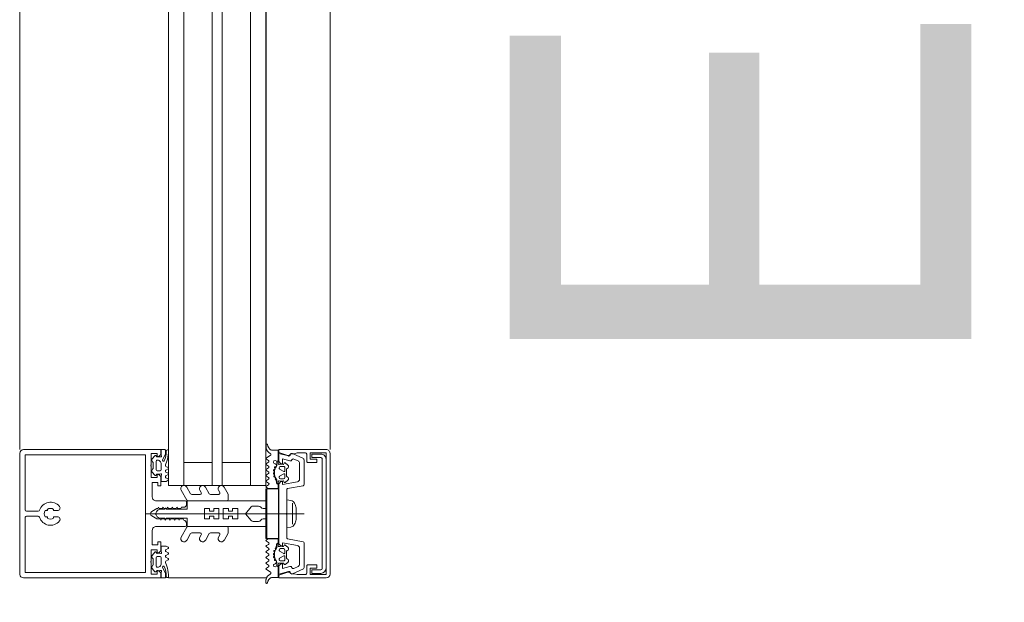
# Model space of a CAD drawing. Header units: centimetres. Extents: x -2424 to 2260, y -130 to 3012.
# Tile 18 of 81: x -567 to -529, y 1385 to 1408. Entities that reach past the tile are written whole.
import ezdxf

# ---------------------------------------------------------------- set-up
doc = ezdxf.new("R2010")
doc.units = ezdxf.units.CM
doc.linetypes.add('Dash', pattern=[60, 30, -30])
for name, color, linetype, lineweight in [('A-DETL', 90, 'Continuous', 9), ('A-DETL-GENF', 92, 'Continuous', 13), ('A-GLAZ-CURT', 52, 'Continuous', 9), ('A-GLAZ-CWMG', 51, 'Continuous', 9), ('G-ANNO-TEXT', 231, 'Continuous', 13)]:
    doc.layers.add(name, color=color, linetype=linetype, lineweight=lineweight)
doc.styles.add('Arial', font='arial.ttf', dxfattribs={"width": 0.9, "height": 18})

msp = doc.modelspace()

# ---------------------------------------------------------------- linework, layer by layer
at = {"layer": 'A-DETL', "color": 251, "linetype": 'Dash', "lineweight": 9}
for points, knots in [([(-555.623, 1472.575), (-478.908, 1472.575), (-476.079, 1472.575), (-439.123, 1472.575), (-439.123, 1435.619), (-439.123, 1432.79), (-439.123, 1329.11), (-439.123, 1326.281), (-439.123, 1289.326), (-402.167, 1289.326), (-399.339, 1289.326), (54.377, 1289.326), (347.204, 1289.326), (391.666, 1289.326), (418.55, 1316.21), (413.877, 1393.928), (413.877, 1663.126)], [0, 0, 0, 0, 1.274059, 2.1133, 2.95254, 4.521491, 5.717221, 7.286172, 8.125412, 8.964652, 14.361634, 22.556861, 31.207392, 35.311818, 37.065318, 41.276562, 41.276562, 41.276562, 41.276562]), ([(-561.623, 233.023), (-511.606, 233.023), (-497.781, 233.023), (-439.123, 233.023), (-439.123, 251.363), (-439.123, 296.623), (-439.123, 1289.326), (-439.123, 1326.281), (-439.123, 1329.11), (-439.123, 1432.79), (-439.123, 1435.619), (-439.123, 1472.575), (-476.079, 1472.575), (-478.908, 1472.575), (-555.623, 1472.575)], [0, 0, 0, 0, 1.339676, 2.332925, 3.669947, 15.221807, 26.977257, 38.268666, 39.837617, 41.033347, 42.602298, 43.441538, 44.280778, 45.554838, 45.554838, 45.554838, 45.554838]), ([(-555.623, 1472.575), (-478.908, 1472.575), (-450.623, 1472.575), (-439.123, 1472.575), (-439.123, 1461.075), (-439.123, 1432.79), (-439.123, 1329.11), (-439.123, 1326.281), (-439.123, 1289.326), (-402.167, 1289.326), (-399.339, 1289.326), (54.377, 1289.326), (347.204, 1289.326), (391.666, 1289.326), (413.877, 1267.114), (413.877, 1211.148), (413.877, 1019.9)], [0, 0, 0, 0, 1.274059, 1.834911, 2.395763, 3.964714, 5.438832, 7.007784, 7.847024, 8.686264, 14.083246, 22.278473, 30.929004, 34.961158, 36.402966, 39.45005, 39.45005, 39.45005, 39.45005])]:
    msp.add_open_spline(points, degree=3, knots=knots, dxfattribs=at)
at = {"layer": 'A-DETL-GENF', "color": 251, "lineweight": 9, "extrusion": (0, 0, -1)}
for p, q in [((-567.323, 1391.326), (-565.673, 1391.326)), ((-567.263, 1391.326), (-562.663, 1391.326)), ((-561.792, 1391.176), (-561.792, 1391.306)), ((-561.674, 1391.198), (-561.674, 1391.298)), ((-557.872, 1391.425), (-557.872, 1391.514)), ((-567.473, 1386.461), (-567.473, 1391.176)), ((-567.263, 1391.116), (-562.663, 1391.116)), ((-562.201, 1391.086), (-562.303, 1390.962)), ((-562.292, 1390.849), (-562.282, 1390.841)), ((-562.153, 1390.869), (-562.153, 1390.542)), ((-562.131, 1391.047), (-562.151, 1391.082)), ((-561.899, 1390.914), (-561.8, 1391.135)), ((-561.791, 1390.731), (-561.738, 1390.872)), ((-557.856, 1391.002), (-557.703, 1391.089)), ((-557.771, 1390.9), (-557.856, 1390.95)), ((-557.856, 1390.782), (-557.771, 1390.831)), ((-557.453, 1390.708), (-557.453, 1390.836)), ((-557.393, 1390.836), (-557.393, 1390.776)), ((-556.839, 1391.171), (-556.412, 1390.972)), ((-556.621, 1390.881), (-556.784, 1390.958)), ((-556.383, 1390.926), (-556.383, 1389.965)), ((-556.283, 1391.146), (-556.283, 1390.866)), ((-555.679, 1386.691), (-555.679, 1390.961)), ((-555.529, 1390.951), (-555.529, 1386.701)), ((-555.373, 1386.476), (-555.373, 1391.176)), ((-562.303, 1390.45), (-562.201, 1390.326)), ((-562.282, 1390.571), (-562.292, 1390.563)), ((-562.263, 1390.802), (-562.263, 1390.61)), ((-562.111, 1390.496), (-562.003, 1390.496)), ((-561.953, 1390.543), (-561.953, 1390.766)), ((-561.686, 1390.622), (-561.77, 1390.67)), ((-561.77, 1390.522), (-561.686, 1390.57)), ((-561.686, 1390.402), (-561.77, 1390.45)), ((-557.771, 1390.68), (-557.856, 1390.73)), ((-557.856, 1390.562), (-557.771, 1390.612)), ((-557.77, 1390.46), (-557.856, 1390.51)), ((-557.557, 1390.431), (-557.569, 1390.423)), ((-557.566, 1390.494), (-557.552, 1390.48)), ((-557.563, 1390.802), (-557.515, 1390.774)), ((-557.54, 1390.548), (-557.554, 1390.544)), ((-557.533, 1390.613), (-557.522, 1390.594)), ((-557.497, 1390.654), (-557.511, 1390.653)), ((-557.353, 1390.616), (-557.353, 1390.589)), ((-557.338, 1390.563), (-557.178, 1390.47)), ((-557.183, 1390.666), (-557.303, 1390.666)), ((-557.133, 1390.496), (-557.133, 1390.616)), ((-557.119, 1390.804), (-557.022, 1390.723)), ((-557.073, 1390.541), (-557.073, 1390.311)), ((-556.563, 1390.168), (-556.563, 1390.791)), ((-562.151, 1390.329), (-562.131, 1390.364)), ((-561.77, 1390.301), (-561.689, 1390.349)), ((-561.686, 1390.181), (-561.77, 1390.228)), ((-557.856, 1390.342), (-557.771, 1390.392)), ((-557.77, 1390.24), (-557.856, 1390.29)), ((-557.856, 1390.122), (-557.77, 1390.172)), ((-557.775, 1390.023), (-557.856, 1390.07)), ((-557.567, 1390.372), (-557.55, 1390.362)), ((-557.542, 1390.313), (-557.552, 1390.303)), ((-557.538, 1390.254), (-557.517, 1390.248)), ((-557.499, 1390.206), (-557.506, 1390.192)), ((-557.393, 1390.075), (-557.393, 1390.01)), ((-557.353, 1390.264), (-557.353, 1390.236)), ((-557.178, 1390.382), (-557.338, 1390.29)), ((-557.303, 1390.186), (-557.183, 1390.186)), ((-557.133, 1390.236), (-557.133, 1390.356)), ((-557.022, 1390.13), (-557.119, 1390.048)), ((-561.178, 1389.739), (-560.955, 1389.352)), ((-560.81, 1389.602), (-560.962, 1389.864)), ((-560.448, 1389.739), (-560.398, 1389.652)), ((-560.08, 1389.602), (-560.232, 1389.864)), ((-559.723, 1389.739), (-559.672, 1389.652)), ((-559.347, 1389.588), (-559.506, 1389.864)), ((-557.857, 1389.901), (-557.774, 1389.949)), ((-557.058, 1389.779), (-557.058, 1388.851)), ((-556.425, 1389.916), (-557.033, 1389.809)), ((-562.153, 1389.327), (-561.023, 1389.327)), ((-560.973, 1389.277), (-560.973, 1389.177)), ((-560.911, 1389.327), (-559.39, 1389.327)), ((-560.441, 1389.577), (-560.767, 1389.577)), ((-559.715, 1389.577), (-560.037, 1389.577)), ((-559.34, 1389.377), (-559.34, 1389.563)), ((-566.75, 1388.926), (-567.213, 1388.926)), ((-566.481, 1388.946), (-566.42, 1388.946)), ((-566.127, 1388.946), (-566.001, 1388.946)), ((-562.142, 1388.902), (-562.157, 1388.877)), ((-561.831, 1389.002), (-561.969, 1389.002)), ((-561.799, 1389.037), (-561.813, 1389.012)), ((-561.767, 1389.012), (-561.781, 1389.037)), ((-558.372, 1389.127), (-558.157, 1389.127)), ((-556.838, 1388.419), (-556.838, 1389.234)), ((-556.69, 1389.051), (-556.69, 1388.601)), ((-567.213, 1388.726), (-566.751, 1388.726)), ((-566.42, 1388.706), (-566.481, 1388.706)), ((-566.001, 1388.706), (-566.127, 1388.706)), ((-556.388, 1388.826), (-562.551, 1388.826)), ((-562.142, 1388.752), (-562.157, 1388.777)), ((-561.831, 1388.652), (-561.969, 1388.652)), ((-561.799, 1388.617), (-561.813, 1388.642)), ((-561.767, 1388.642), (-561.781, 1388.617)), ((-558.372, 1388.527), (-558.157, 1388.527)), ((-557.058, 1388.801), (-557.058, 1387.874)), ((-561.023, 1388.327), (-562.153, 1388.327)), ((-561.178, 1387.914), (-560.955, 1388.302)), ((-560.973, 1388.461), (-560.973, 1388.376)), ((-560.911, 1388.327), (-559.39, 1388.327)), ((-559.34, 1388.277), (-559.34, 1388.09)), ((-560.81, 1388.052), (-560.962, 1387.789)), ((-560.441, 1388.077), (-560.767, 1388.077)), ((-560.448, 1387.914), (-560.398, 1388.002)), ((-560.08, 1388.052), (-560.232, 1387.789)), ((-559.715, 1388.077), (-560.037, 1388.077)), ((-559.723, 1387.914), (-559.672, 1388.002)), ((-559.347, 1388.065), (-559.506, 1387.789)), ((-557.857, 1387.752), (-557.774, 1387.704)), ((-557.033, 1387.844), (-556.425, 1387.737)), ((-561.686, 1387.472), (-561.77, 1387.424)), ((-557.775, 1387.63), (-557.856, 1387.583)), ((-557.856, 1387.531), (-557.77, 1387.481)), ((-557.77, 1387.413), (-557.856, 1387.363)), ((-557.538, 1387.399), (-557.517, 1387.404)), ((-557.499, 1387.447), (-557.506, 1387.461)), ((-557.393, 1387.577), (-557.393, 1387.642)), ((-557.353, 1387.389), (-557.353, 1387.416)), ((-557.178, 1387.27), (-557.338, 1387.363)), ((-557.303, 1387.466), (-557.183, 1387.466)), ((-557.133, 1387.416), (-557.133, 1387.296)), ((-557.022, 1387.523), (-557.119, 1387.604)), ((-556.563, 1386.862), (-556.563, 1387.484)), ((-556.383, 1387.687), (-556.383, 1386.726)), ((-562.303, 1387.203), (-562.201, 1387.327)), ((-562.282, 1387.082), (-562.292, 1387.09)), ((-562.263, 1386.851), (-562.263, 1387.043)), ((-562.153, 1386.783), (-562.153, 1387.11)), ((-562.151, 1387.323), (-562.131, 1387.288)), ((-562.111, 1387.157), (-562.003, 1387.157)), ((-561.953, 1387.11), (-561.953, 1386.887)), ((-561.77, 1387.351), (-561.689, 1387.304)), ((-561.686, 1387.251), (-561.77, 1387.202)), ((-561.77, 1387.131), (-561.686, 1387.083)), ((-561.686, 1387.031), (-561.77, 1386.983)), ((-557.856, 1387.311), (-557.771, 1387.261)), ((-557.77, 1387.192), (-557.856, 1387.143)), ((-557.856, 1387.091), (-557.771, 1387.041)), ((-557.771, 1386.973), (-557.856, 1386.923)), ((-557.557, 1387.222), (-557.569, 1387.23)), ((-557.567, 1387.281), (-557.55, 1387.291)), ((-557.566, 1387.159), (-557.552, 1387.173)), ((-557.54, 1387.105), (-557.554, 1387.109)), ((-557.542, 1387.339), (-557.552, 1387.35)), ((-557.533, 1387.04), (-557.522, 1387.059)), ((-557.497, 1386.999), (-557.511, 1386.999)), ((-557.353, 1387.036), (-557.353, 1387.064)), ((-557.338, 1387.09), (-557.178, 1387.182)), ((-557.183, 1386.986), (-557.303, 1386.986)), ((-557.133, 1387.156), (-557.133, 1387.036)), ((-557.073, 1387.111), (-557.073, 1387.341)), ((-562.201, 1386.567), (-562.303, 1386.691)), ((-562.292, 1386.804), (-562.282, 1386.812)), ((-562.131, 1386.606), (-562.151, 1386.571)), ((-561.899, 1386.738), (-561.8, 1386.517)), ((-561.791, 1386.922), (-561.738, 1386.781)), ((-557.856, 1386.871), (-557.771, 1386.821)), ((-557.771, 1386.753), (-557.856, 1386.703)), ((-557.856, 1386.651), (-557.703, 1386.564)), ((-557.563, 1386.851), (-557.515, 1386.879)), ((-557.453, 1386.945), (-557.453, 1386.816)), ((-557.393, 1386.816), (-557.393, 1386.877)), ((-557.119, 1386.848), (-557.022, 1386.93)), ((-556.412, 1386.681), (-556.839, 1386.482)), ((-556.784, 1386.695), (-556.621, 1386.771)), ((-556.283, 1386.786), (-556.283, 1386.506)), ((-565.673, 1386.326), (-567.324, 1386.326)), ((-567.263, 1386.536), (-562.663, 1386.536)), ((-567.263, 1386.326), (-562.663, 1386.326)), ((-561.792, 1386.477), (-561.792, 1386.347)), ((-561.674, 1386.455), (-561.674, 1386.355)), ((-557.872, 1386.228), (-557.872, 1386.139))]:
    msp.add_line(p, q, dxfattribs=at)
at = {"layer": 'A-DETL-GENF', "color": 251, "lineweight": 9, "extrusion": (0, 0, -1), "flags": 128}
for points in [[(562.773, 1391.327), (561.973, 1391.327), (561.973, 1391.137), (562.053, 1391.057), (562.113, 1391.057), (562.113, 1391.177), (562.343, 1391.177), (562.343, 1390.732)], [(561.812, 1391.326), (561.953, 1391.326), (561.953, 1391.124), (561.94, 1391.073)], [(557.662, 1391.306), (557.393, 1391.306), (557.393, 1390.896)], [(555.523, 1391.326), (557.373, 1391.326), (557.373, 1391.216), (557.015, 1391.1)], [(556.872, 1391.166), (556.767, 1391.166), (556.649, 1391.196), (556.334, 1391.196)], [(556.233, 1390.816), (555.883, 1390.816), (555.883, 1390.946), (556.153, 1390.946), (556.153, 1391.196), (555.523, 1391.196), (555.523, 1386.456), (556.153, 1386.456), (556.153, 1386.706), (555.883, 1386.706), (555.883, 1386.836), (556.233, 1386.836)], [(567.263, 1388.976), (567.263, 1391.116), (565.673, 1391.116)], [(562.773, 1391.117), (562.573, 1391.117), (562.573, 1386.537), (562.773, 1386.537)], [(556.939, 1390.884), (557.233, 1390.963), (557.233, 1390.776), (557.293, 1390.776), (557.373, 1390.856), (557.373, 1391.176), (556.999, 1391.076)], [(555.729, 1391.011), (556.089, 1391.011), (556.089, 1391.151), (555.729, 1391.151)], [(562.343, 1390.682), (562.343, 1390.237), (562.113, 1390.237), (562.113, 1390.357), (562.053, 1390.357), (561.973, 1390.277), (561.973, 1389.917), (562.093, 1389.917), (562.093, 1390.037), (562.303, 1390.037), (562.303, 1389.477)], [(557.206, 1390.746), (557.193, 1390.746), (557.164, 1390.796)], [(561.94, 1390.338), (561.953, 1390.287), (561.953, 1390.086), (561.761, 1390.086), (561.686, 1390.128)], [(557.453, 1390.029), (557.453, 1390.151), (557.479, 1390.148), (557.463, 1390.021)], [(556.646, 1387.583), (557.233, 1387.686), (557.233, 1387.576), (557.293, 1387.576), (557.373, 1387.656), (557.373, 1389.996), (557.293, 1390.076), (557.233, 1390.076), (557.233, 1389.966), (556.646, 1390.07)], [(557.164, 1390.056), (557.193, 1390.106), (557.206, 1390.106)], [(557.393, 1389.942), (557.393, 1389.806), (557.783, 1389.806), (557.857, 1389.849)], [(557.983, 1389.027), (557.87, 1389.027), (557.87, 1389.327), (560.94, 1389.327), (560.94, 1389.002), (561.75, 1389.002)], [(556.899, 1388.306), (557.053, 1388.286), (557.053, 1389.366), (556.899, 1389.346)], [(561.073, 1389.077), (561.163, 1389.077), (561.194, 1389.027), (561.314, 1389.027), (561.343, 1389.077), (561.372, 1389.027), (561.494, 1389.027), (561.523, 1389.077), (561.552, 1389.027), (561.674, 1389.027), (561.703, 1389.077), (561.732, 1389.027), (561.854, 1389.027), (561.883, 1389.077), (561.912, 1389.027), (562.034, 1389.027), (562.063, 1389.077), (562.092, 1389.027), (562.128, 1389.027), (562.323, 1388.914)], [(558.448, 1389.091), (558.67, 1388.827), (558.97, 1388.827), (558.97, 1389.027), (559.17, 1389.027), (559.17, 1388.927), (559.336, 1388.927), (559.336, 1389.027), (559.536, 1389.027), (559.536, 1388.827), (559.703, 1388.827), (559.703, 1389.027), (559.903, 1389.027), (559.903, 1388.927), (560.07, 1388.927), (560.07, 1389.027), (560.27, 1389.027), (560.27, 1388.827), (562.17, 1388.827), (560.27, 1388.827), (560.27, 1388.627), (560.07, 1388.627), (560.07, 1388.727), (559.903, 1388.727), (559.903, 1388.627), (559.703, 1388.627), (559.703, 1388.827), (559.536, 1388.827), (559.536, 1388.627), (559.336, 1388.627), (559.336, 1388.727), (559.17, 1388.727), (559.17, 1388.627), (558.97, 1388.627), (558.97, 1388.827), (558.67, 1388.827), (558.448, 1388.563)], [(565.673, 1386.536), (567.263, 1386.536), (567.263, 1388.676)], [(562.323, 1388.739), (562.128, 1388.627), (562.002, 1388.627), (561.973, 1388.577), (561.944, 1388.627), (561.822, 1388.627), (561.793, 1388.577), (561.764, 1388.627), (561.642, 1388.627), (561.613, 1388.577), (561.584, 1388.627), (561.462, 1388.627), (561.433, 1388.577), (561.404, 1388.627), (561.282, 1388.627), (561.253, 1388.577), (561.224, 1388.627), (561.104, 1388.627), (561.073, 1388.574)], [(557.983, 1388.627), (557.87, 1388.627), (557.87, 1388.327), (560.94, 1388.327), (560.94, 1388.652), (561.75, 1388.652)], [(562.303, 1388.177), (562.303, 1387.617), (562.093, 1387.617), (562.093, 1387.737), (561.973, 1387.737), (561.973, 1387.377), (562.053, 1387.297), (562.113, 1387.297), (562.113, 1387.417), (562.343, 1387.417), (562.343, 1386.972)], [(557.393, 1387.711), (557.393, 1387.846), (557.783, 1387.846), (557.857, 1387.804)], [(561.94, 1387.314), (561.953, 1387.365), (561.953, 1387.567), (561.761, 1387.567), (561.686, 1387.524)], [(557.453, 1387.623), (557.453, 1387.502), (557.479, 1387.504), (557.463, 1387.632)], [(557.164, 1387.596), (557.193, 1387.546), (557.206, 1387.546)], [(562.343, 1386.922), (562.343, 1386.477), (562.113, 1386.477), (562.113, 1386.597), (562.053, 1386.597), (561.973, 1386.517), (561.973, 1386.327), (562.773, 1386.327)], [(557.662, 1386.346), (557.393, 1386.346), (557.393, 1386.756)], [(556.999, 1386.577), (557.373, 1386.476), (557.373, 1386.796), (557.293, 1386.876), (557.233, 1386.876), (557.233, 1386.69), (556.939, 1386.769)], [(557.206, 1386.906), (557.193, 1386.906), (557.164, 1386.856)], [(555.729, 1386.501), (556.089, 1386.501), (556.089, 1386.641), (555.729, 1386.641)], [(561.812, 1386.327), (561.953, 1386.327), (561.953, 1386.528), (561.94, 1386.58)], [(557.015, 1386.553), (557.373, 1386.436), (557.373, 1386.326), (555.523, 1386.326)], [(556.333, 1386.456), (556.649, 1386.456), (556.767, 1386.486), (556.872, 1386.486)]]:
    msp.add_lwpolyline(points, dxfattribs=at)
for points in [[(557.873, 1387.856), (557.873, 1389.796), (557.833, 1389.796), (557.833, 1387.856)], [(557.833, 1387.856), (557.833, 1389.796), (557.383, 1389.796), (557.383, 1387.856)]]:
    msp.add_lwpolyline(points, close=True, dxfattribs=at)
at = {"layer": 'A-DETL-GENF', "color": 251, "lineweight": 9, "extrusion": (0, 0, -1)}
for centre, radius, start, end in [((567.323, 1391.176), 0.15, 0.0003, 89.9997), ((562.695, 1391.252), 0.933, 179.587, 203.0035), ((561.812, 1391.306), 0.02, 90.0007, 179.9993), ((561.704, 1391.26), 0.059, 358.5974, 104.6036), ((562.671, 1391.224), 0.997, 181.4989, 200.69), ((561.694, 1391.298), 0.02, 104.6036, 180), ((557.842, 1391.514), 0.03, 359.9022, 171.6433), ((557.672, 1391.426), 0.2, 350.4545, 359.9022), ((557.582, 1391.441), 0.291, 295.3637, 350.4545), ((557.53, 1391.559), 0.286, 297.5921, 351.6433), ((556.334, 1391.145), 0.0512, 90.5709, 178.6482), ((555.523, 1391.176), 0.15, 89.9938, 180.0062), ((562.242, 1390.911), 0.08, 308.8475, 39.685), ((562.313, 1390.802), 0.05, 128.8475, 180), ((562.177, 1391.067), 0.03, 38.5798, 149.9915), ((562.104, 1390.867), 0.0496, 2.7559, 69.6878), ((562.114, 1391.057), 0.02, 256.6587, 330.0171), ((562.101, 1390.766), 0.148, 82.4164, 180.2404), ((562.045, 1390.768), 0.277, 76.6587, 104.3746), ((561.969, 1391.066), 0.03, 165.4027, 284.3746), ((561.868, 1390.901), 0.0337, 203.0035, 24), ((561.892, 1391.176), 0.1, 180.0001, 204), ((557.841, 1390.976), 0.03, 300.7154, 60.1649), ((557.795, 1390.865), 0.0417, 125.132, 234.868), ((557.728, 1391.132), 0.05, 115.3637, 240.1649), ((557.518, 1390.836), 0.065, 0, 180), ((557.543, 1390.836), 0.04, 299.9937, 0), ((557.393, 1390.866), 0.03, 270, 90), ((557.138, 1390.781), 0.03, 30.0049, 129.9897), ((556.993, 1391.166), 0.07, 210.0064, 288), ((556.983, 1391.134), 0.06, 188.4417, 285), ((556.923, 1390.942), 0.06, 198.8192, 285), ((556.872, 1391.096), 0.07, 30.0064, 90), ((556.865, 1391.116), 0.06, 8.4417, 115), ((556.81, 1390.903), 0.06, 18.8192, 115), ((556.663, 1390.791), 0.1, 115, 180), ((556.433, 1390.926), 0.05, 115, 180), ((556.233, 1390.866), 0.05, 270, 0.0001), ((555.728, 1390.951), 0.2, 89.9718, 180.0352), ((555.729, 1390.961), 0.0499, 89.8796, 180.0225), ((562.338, 1390.707), 0.0255, 282.35, 77.65), ((562.242, 1390.501), 0.08, 320.315, 51.1528), ((562.313, 1390.61), 0.05, 180, 231.1528), ((562.103, 1390.545), 0.0499, 279.2263, 356.9893), ((562.003, 1390.546), 0.0502, 183.3323, 269.7322), ((561.744, 1390.713), 0.05, 300.069, 20.536), ((561.751, 1390.486), 0.0402, 297.7922, 62.3701), ((561.701, 1390.596), 0.03, 120.0871, 239.9129), ((557.841, 1390.756), 0.03, 300.5887, 59.5346), ((557.841, 1390.536), 0.03, 300.1448, 59.5346), ((557.795, 1390.646), 0.0415, 125.012, 234.988), ((557.797, 1390.426), 0.043, 127.8436, 233.8234), ((557.544, 1390.515), 0.03, 315.0005, 72.0009), ((557.102, 1390.426), 0.44, 324.1588, 35.0779), ((557.574, 1390.457), 0.0316, 134.991, 237.0104), ((557.55, 1390.578), 0.0316, 150.007, 251.9967), ((557.51, 1390.626), 0.0272, 330.011, 86.9853), ((557.565, 1390.687), 0.1, 120.0023, 179.1728), ((557.498, 1390.688), 0.0339, 179.1783, 266.9975), ((557.503, 1390.708), 0.05, 180, 215.0779), ((557.363, 1390.776), 0.03, 270.0185, 359.0948), ((557.285, 1390.442), 0.314, 75.4979, 104.5021), ((557.303, 1390.616), 0.05, 359.9897, 90.0103), ((557.323, 1390.589), 0.03, 299.9936, 0.0121), ((557.183, 1390.616), 0.05, 89.9899, 180.0101), ((557.163, 1390.496), 0.03, 179.9936, 300.0024), ((557.023, 1390.541), 0.05, 0.0003, 67.3776), ((557.073, 1390.661), 0.08, 129.9967, 247.3844), ((562.177, 1390.344), 0.03, 210.0085, 321.4202), ((562.114, 1390.354), 0.02, 29.9847, 103.341), ((562.045, 1390.643), 0.277, 255.6254, 283.341), ((561.969, 1390.346), 0.03, 75.6254, 194.5942), ((561.75, 1390.265), 0.0414, 298.176, 61.824), ((561.701, 1390.376), 0.0299, 120.122, 245.064), ((561.702, 1390.154), 0.0301, 120.1258, 239.8742), ((557.841, 1390.316), 0.03, 300.3449, 59.5346), ((557.841, 1390.096), 0.03, 300.3446, 59.7685), ((557.795, 1390.206), 0.0419, 125.4665, 234.6999), ((557.552, 1390.398), 0.03, 300.0003, 56.9985), ((557.53, 1390.283), 0.03, 284.9955, 42.0028), ((557.566, 1390.335), 0.0316, 120.0026, 221.9974), ((557.525, 1390.219), 0.03, 105.0015, 206.9968), ((557.479, 1390.178), 0.03, 270.0112, 26.991), ((557.483, 1390.151), 0.03, 144.1588, 180), ((557.363, 1390.075), 0.03, 0, 103.1975), ((557.285, 1390.411), 0.314, 255.517, 283.1975), ((557.323, 1390.264), 0.03, 359.9893, 60.005), ((557.303, 1390.236), 0.05, 270.009, 359.991), ((557.183, 1390.236), 0.05, 180.0092, 269.9908), ((557.163, 1390.356), 0.03, 60.0027, 180.0013), ((557.138, 1390.071), 0.03, 229.9887, 330.0017), ((557.023, 1390.311), 0.05, 292.6209, 0.0012), ((557.073, 1390.191), 0.08, 112.6228, 229.9969), ((556.663, 1390.168), 0.1, 180, 260), ((561.07, 1389.802), 0.125, 330, 150), ((560.34, 1389.802), 0.125, 330, 150), ((559.614, 1389.802), 0.125, 330, 150), ((557.842, 1389.875), 0.03, 299.7965, 60.132), ((557.794, 1389.986), 0.0416, 116.9541, 241.568), ((557.413, 1390.021), 0.05, 277.1737, 0.0088), ((557.42, 1390.029), 0.033, 215.0901, 360), ((557.423, 1389.942), 0.03, 97.1885, 179.997), ((557.028, 1389.779), 0.03, 0, 80), ((556.433, 1389.965), 0.05, 180, 260), ((566.273, 1388.826), 0.45, 17.4982, 141.0552), ((562.153, 1389.477), 0.15, 269.9706, 0.0294), ((561.023, 1389.277), 0.05, 89.9899, 180.0101), ((560.911, 1389.377), 0.05, 270, 330), ((560.767, 1389.627), 0.05, 270, 330), ((560.441, 1389.627), 0.05, 150, 270), ((560.037, 1389.627), 0.05, 270, 330), ((559.715, 1389.627), 0.05, 150, 270), ((559.39, 1389.377), 0.05, 180, 270), ((559.39, 1389.563), 0.05, 150, 180), ((556.952, 1389.133), 0.22, 103.9707, 152.728), ((567.213, 1388.976), 0.05, 270.0077, 359.9923), ((566.75, 1388.976), 0.05, 197.4982, 270), ((566.273, 1388.826), 0.24, 330, 30), ((566.42, 1388.976), 0.03, 139.6807, 270), ((566.273, 1388.826), 0.21, 53.7768, 126.2232), ((566.127, 1388.976), 0.03, 270, 40.3193), ((566.001, 1389.046), 0.1, 141.0552, 270), ((562.275, 1388.827), 0.1, 298.7984, 61.2016), ((561.969, 1388.802), 0.2, 30, 90), ((561.831, 1389.022), 0.02, 210.0303, 270), ((561.79, 1389.032), 0.01, 30.0303, 149.9802), ((561.75, 1389.022), 0.02, 270, 329.9802), ((561.073, 1389.177), 0.0999, 179.9704, 270.0296), ((558.372, 1389.027), 0.1, 40, 90), ((558.157, 1389.027), 0.1, 90, 150), ((557.983, 1389.127), 0.1, 270, 330), ((557.583, 1388.826), 0.921, 153.7078, 165.8284), ((567.213, 1388.676), 0.05, 359.9791, 90.0209), ((566.751, 1388.676), 0.05, 90, 162.583), ((566.273, 1388.826), 0.45, 218.9448, 342.583), ((566.42, 1388.676), 0.03, 90, 220.3193), ((566.273, 1388.826), 0.21, 233.7768, 306.2232), ((566.127, 1388.676), 0.03, 319.6807, 90), ((566.001, 1388.606), 0.1, 90, 218.9448), ((562.07, 1388.827), 0.1, 0, 30), ((562.07, 1388.827), 0.1, 330, 0), ((561.969, 1388.852), 0.2, 270, 330), ((561.831, 1388.632), 0.02, 90, 149.9697), ((561.79, 1388.622), 0.01, 210.0198, 329.9697), ((561.75, 1388.632), 0.02, 30.0198, 90), ((561.098, 1388.451), 0.126, 101.5693, 175.5931), ((558.372, 1388.627), 0.1, 270, 320), ((558.157, 1388.627), 0.1, 210, 270), ((557.983, 1388.527), 0.1, 30, 90), ((557.053, 1388.826), 0.0256, 282.6804, 77.3196), ((557.582, 1388.827), 0.92, 194.1683, 206.293), ((562.153, 1388.177), 0.15, 359.9706, 90.0294), ((561.023, 1388.377), 0.05, 180.9313, 269.9852), ((560.911, 1388.277), 0.05, 30, 90), ((559.39, 1388.277), 0.05, 90, 180), ((556.952, 1388.52), 0.22, 207.2746, 256.0268), ((561.07, 1387.852), 0.125, 210, 30), ((560.767, 1388.027), 0.05, 30, 90), ((560.34, 1387.852), 0.125, 210, 30), ((560.441, 1388.027), 0.05, 90, 210), ((560.037, 1388.027), 0.05, 30, 90), ((559.614, 1387.852), 0.125, 210, 30), ((559.715, 1388.027), 0.05, 90, 210), ((559.39, 1388.09), 0.05, 180, 210), ((557.842, 1387.778), 0.03, 299.868, 60.2035), ((557.028, 1387.874), 0.03, 280, 0), ((556.433, 1387.687), 0.05, 100, 180), ((561.75, 1387.388), 0.0414, 298.176, 61.824), ((561.702, 1387.498), 0.0301, 120.1258, 239.8742), ((557.841, 1387.557), 0.03, 300.2315, 59.6554), ((557.841, 1387.337), 0.03, 300.4654, 59.6551), ((557.794, 1387.667), 0.0416, 118.432, 243.0459), ((557.795, 1387.447), 0.0419, 125.3001, 234.5335), ((557.102, 1387.226), 0.44, 324.9221, 35.8412), ((557.53, 1387.37), 0.03, 317.9972, 75.0045), ((557.525, 1387.433), 0.03, 153.0032, 254.9985), ((557.479, 1387.474), 0.03, 333.009, 89.9888), ((557.413, 1387.632), 0.05, 359.9912, 82.8263), ((557.483, 1387.502), 0.03, 180, 215.8412), ((557.42, 1387.623), 0.033, 0, 144.9099), ((557.423, 1387.711), 0.03, 180.003, 262.8115), ((557.363, 1387.577), 0.03, 256.8025, 0), ((557.285, 1387.242), 0.314, 76.8025, 104.483), ((557.303, 1387.416), 0.05, 0.009, 89.991), ((557.323, 1387.389), 0.03, 299.995, 0.0107), ((557.183, 1387.416), 0.05, 90.0092, 179.9908), ((557.138, 1387.581), 0.03, 29.9983, 130.0113), ((557.023, 1387.341), 0.05, 359.9988, 67.3791), ((557.073, 1387.461), 0.08, 130.0031, 247.3772), ((556.663, 1387.484), 0.1, 100, 180), ((562.338, 1386.947), 0.0255, 282.35, 77.65), ((562.242, 1387.152), 0.08, 308.8472, 39.685), ((562.313, 1387.043), 0.05, 128.8472, 180), ((562.177, 1387.308), 0.03, 38.5798, 149.9915), ((562.103, 1387.108), 0.0499, 3.0107, 80.7737), ((562.114, 1387.298), 0.02, 256.659, 330.0153), ((562.045, 1387.009), 0.277, 76.659, 104.3746), ((562.003, 1387.107), 0.0502, 90.2678, 176.6677), ((561.969, 1387.307), 0.03, 165.4058, 284.3746), ((561.744, 1386.94), 0.05, 339.464, 59.931), ((561.751, 1387.167), 0.0402, 297.6299, 62.2078), ((561.701, 1387.277), 0.0299, 114.936, 239.878), ((561.701, 1387.057), 0.03, 120.0871, 239.9129), ((557.841, 1387.117), 0.03, 300.4654, 59.8552), ((557.797, 1387.226), 0.043, 126.1766, 232.1564), ((557.795, 1387.007), 0.0415, 125.012, 234.988), ((557.552, 1387.255), 0.03, 303.0015, 59.9997), ((557.544, 1387.138), 0.03, 287.9991, 44.9995), ((557.574, 1387.195), 0.0316, 122.9896, 225.009), ((557.566, 1387.318), 0.0316, 138.0026, 239.9974), ((557.55, 1387.075), 0.0316, 108.0033, 209.993), ((557.51, 1387.027), 0.0272, 273.0147, 29.989), ((557.498, 1386.965), 0.0339, 93.0025, 180.8217), ((557.503, 1386.945), 0.05, 144.9221, 180), ((557.323, 1387.064), 0.03, 359.9879, 60.0064), ((557.303, 1387.036), 0.05, 269.9897, 0.0103), ((557.183, 1387.036), 0.05, 179.9899, 270.0101), ((557.163, 1387.296), 0.03, 179.9987, 299.9973), ((557.163, 1387.156), 0.03, 59.9976, 180.0064), ((557.023, 1387.111), 0.05, 292.6224, 359.9997), ((557.073, 1386.991), 0.08, 112.6156, 230.0033), ((562.242, 1386.742), 0.08, 320.315, 51.1525), ((562.313, 1386.851), 0.05, 180, 231.1525), ((562.104, 1386.786), 0.0496, 290.3122, 357.2441), ((562.114, 1386.596), 0.02, 29.9829, 103.3413), ((562.101, 1386.886), 0.148, 179.7596, 277.5836), ((562.045, 1386.884), 0.277, 255.6254, 283.3413), ((561.969, 1386.587), 0.03, 75.6254, 194.5973), ((561.868, 1386.752), 0.0337, 336, 156.9965), ((562.695, 1386.401), 0.933, 156.9965, 180.413), ((562.671, 1386.429), 0.997, 159.31, 178.5011), ((557.841, 1386.897), 0.03, 300.4654, 59.4113), ((557.841, 1386.677), 0.03, 299.8351, 59.2846), ((557.795, 1386.787), 0.0417, 125.132, 234.868), ((557.543, 1386.816), 0.04, 360, 60.0063), ((557.518, 1386.816), 0.065, 180, 0), ((557.565, 1386.966), 0.1, 180.8272, 239.9977), ((557.393, 1386.786), 0.03, 270, 90), ((557.363, 1386.876), 0.03, 0.9052, 89.9815), ((557.285, 1387.21), 0.314, 255.4979, 284.5021), ((557.138, 1386.871), 0.03, 230.0103, 329.9951), ((556.923, 1386.711), 0.06, 75, 161.1808), ((556.81, 1386.75), 0.06, 245, 341.1808), ((556.663, 1386.862), 0.1, 180, 245), ((556.433, 1386.726), 0.05, 180, 245), ((556.233, 1386.786), 0.05, 359.9981, 90.0017), ((555.729, 1386.701), 0.2, 180.0295, 269.9723), ((555.729, 1386.691), 0.0501, 180.0875, 269.9336), ((567.324, 1386.477), 0.15, 270.1055, 353.878), ((562.177, 1386.586), 0.03, 210.0085, 321.4202), ((561.812, 1386.347), 0.02, 180.0007, 269.9993), ((561.892, 1386.477), 0.1, 156, 179.9999), ((561.704, 1386.393), 0.059, 255.3964, 1.4026), ((561.694, 1386.355), 0.02, 180, 255.3964), ((557.672, 1386.227), 0.2, 0.0978, 9.5455), ((557.582, 1386.212), 0.291, 9.5455, 64.6363), ((557.53, 1386.093), 0.286, 8.3567, 62.4079), ((557.728, 1386.52), 0.05, 119.8351, 244.6363), ((556.993, 1386.486), 0.07, 72, 149.9983), ((556.983, 1386.519), 0.06, 75, 171.5583), ((556.872, 1386.556), 0.07, 270, 329.9983), ((556.865, 1386.536), 0.06, 245, 351.5583), ((556.333, 1386.506), 0.0498, 179.8262, 270.1735), ((555.523, 1386.476), 0.15, 180.0494, 269.9506), ((557.842, 1386.139), 0.03, 188.3567, 0.0978)]:
    msp.add_arc(centre, radius, start, end, dxfattribs=at)
at = {"layer": 'A-GLAZ-CURT', "color": 251, "lineweight": 9}
for p, q in [((-561.673, 1426.726), (-561.673, 1389.926)), ((-561.073, 1426.726), (-561.073, 1389.926)), ((-559.973, 1426.726), (-559.973, 1389.926)), ((-559.573, 1426.726), (-559.573, 1389.926)), ((-558.473, 1426.726), (-558.473, 1389.926)), ((-557.873, 1389.926), (-557.873, 1426.726)), ((-559.973, 1390.826), (-561.073, 1390.826)), ((-558.473, 1390.826), (-559.573, 1390.826)), ((-561.673, 1389.926), (-557.873, 1389.926))]:
    msp.add_line(p, q, dxfattribs=at)
at = {"layer": 'A-GLAZ-CWMG', "color": 251, "lineweight": 9}
for p, q in [((-567.473, 1425.326), (-567.473, 1391.326)), ((-557.863, 1391.326), (-557.863, 1425.326)), ((-555.373, 1391.326), (-555.373, 1425.326)), ((-557.873, 1386.326), (-561.673, 1386.326))]:
    msp.add_line(p, q, dxfattribs=at)

# ---------------------------------------------------------------- texts
at = {"layer": 'G-ANNO-TEXT', "color": 251, "lineweight": 9, "style": 'Arial', "width": 0.9}
msp.add_text('EI60', height=18, rotation=90, dxfattribs=at).set_placement((-530.366, 1393.782))

doc.saveas('drawing.dxf')
